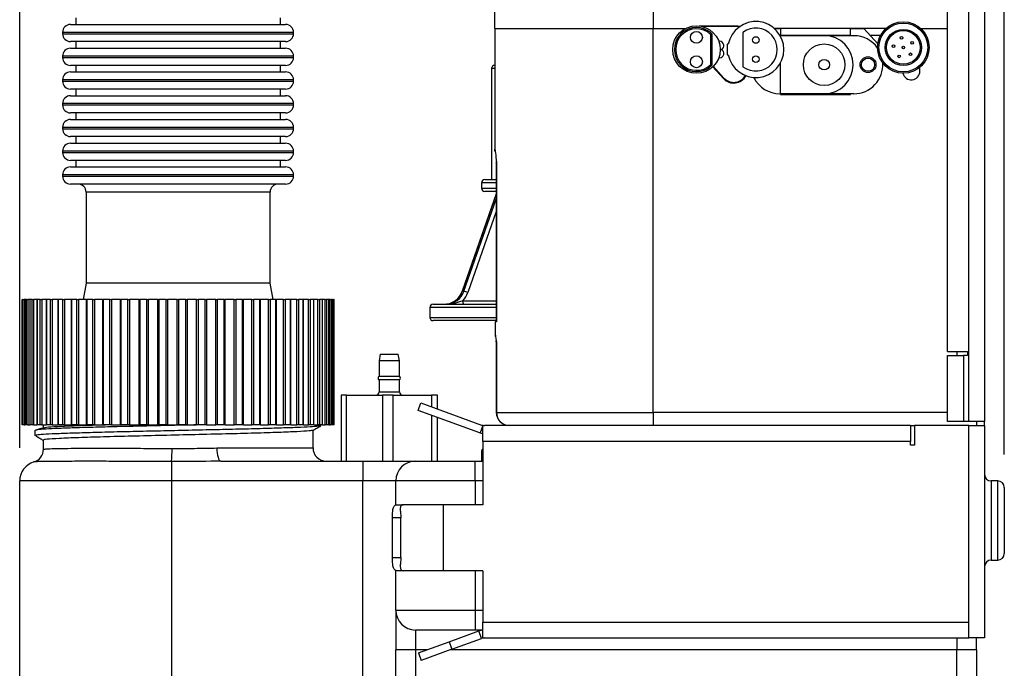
# Model space of a CAD drawing. Header units: millimetres. Extents: x 5 to 273, y 7 to 200.
# Tile 14 of 34: x 127 to 157, y 66 to 86. Entities that reach past the tile are written whole.
import ezdxf

# ---------------------------------------------------------------- set-up
doc = ezdxf.new("R2010")
doc.units = ezdxf.units.MM
doc.layers.add('FORMAT', color=7, linetype='Continuous')
doc.styles.add('SLDTEXTSTYLE0', font='TXT', dxfattribs={"width": 0.75})
doc.dimstyles.new('SLDDIMSTYLE0', dxfattribs={"dimtxt": 3.5, "dimasz": 3.302, "dimexe": 0, "dimexo": 0.0625, "dimgap": 0.875, "dimtad": 1, "dimdec": 1, "dimlfac": 5, "dimrnd": 1e-09, "dimzin": 12, "dimdsep": 46, "dimtxsty": 'SLDTEXTSTYLE0', "dimsah": 1, "dimcen": 0.09, "dimadec": 0, "dimazin": 3, "dimtfac": 1, "dimtdec": 1, "dimtofl": 0, "dimtmove": 0, "dimatfit": 3, "dimfxl": 0, "dimfrac": 2, "dimtolj": 1, "dimtzin": 12, "dimarcsym": 0})

# ---------------------------------------------------------------- blocks, each defined once
blk = doc.blocks.new('_D')
at = {"layer": 'FORMAT'}
for p, q in [((127.436, 72.559), (127.436, 105.327)), ((157.276, 72.359), (157.276, 105.327)), ((127.436, 104.327), (157.276, 104.327))]:
    blk.add_line(p, q, dxfattribs=at)
for points in [[(127.436, 104.327), (130.738, 103.819), (130.738, 104.835)], [(157.276, 104.327), (153.974, 104.835), (153.974, 103.819)]]:
    blk.add_solid(points, dxfattribs=at)
at = {"layer": 'FORMAT', "insert": (136.202, 108.839), "char_height": 3.5, "attachment_point": 1, "style": 'SLDTEXTSTYLE0'}
blk.add_mtext('149.2', dxfattribs=at)

msp = doc.modelspace()

# ---------------------------------------------------------------- linework, layer by layer
at = {"color": 7, "linetype": 'Continuous', "lineweight": 25}
for p, q in [((156.196, 73.359), (156.196, 90.459)), ((156.676, 90.459), (156.676, 73.359)), ((141.836, 85.279), (141.836, 89.839)), ((146.636, 89.839), (146.636, 85.279)), ((155.556, 75.479), (155.556, 88.939)), ((128.976, 85.399), (135.496, 85.399)), ((129.136, 85.599), (129.136, 85.399)), ((135.336, 85.399), (135.336, 85.599)), ((148.033, 85.353), (149.196, 85.353)), ((149.196, 85.353), (149.196, 85.333)), ((128.736, 85.159), (128.736, 85.119)), ((135.736, 85.119), (135.736, 85.159)), ((141.836, 85.279), (141.836, 81.619)), ((141.836, 85.279), (146.636, 85.279)), ((146.636, 73.639), (146.636, 85.279)), ((146.636, 85.279), (147.619, 85.279)), ((148.376, 85.098), (148.376, 84.177)), ((148.416, 85.115), (148.416, 84.16)), ((149.356, 85.158), (149.356, 84.118)), ((150.304, 85.279), (150.496, 85.279)), ((153.692, 85.279), (150.304, 85.279)), ((150.496, 85.059), (150.484, 85.059)), ((150.496, 85.279), (150.496, 85.059)), ((150.496, 85.079), (152.616, 85.079)), ((151.816, 85.059), (150.496, 85.059)), ((150.496, 85.038), (150.496, 85.059)), ((152.716, 85.059), (151.816, 85.059)), ((152.616, 85.059), (152.616, 85.279)), ((152.616, 85.279), (153.016, 85.279)), ((153.016, 85.279), (153.443, 84.809)), ((153.197, 85.079), (153.534, 85.079)), ((154.739, 85.279), (155.556, 85.279)), ((132.909, 84.879), (128.976, 84.879)), ((129.136, 84.879), (129.136, 84.679)), ((135.496, 84.879), (132.909, 84.879)), ((135.336, 84.679), (135.336, 84.879)), ((148.646, 84.888), (148.621, 84.888)), ((148.876, 84.798), (148.876, 84.478)), ((148.911, 84.798), (148.876, 84.798)), ((128.976, 84.679), (135.496, 84.679)), ((148.666, 84.638), (148.696, 84.638)), ((148.876, 84.478), (148.911, 84.478)), ((128.736, 84.439), (128.736, 84.399)), ((132.909, 84.159), (128.976, 84.159)), ((129.136, 84.159), (129.136, 83.959)), ((135.496, 84.159), (132.909, 84.159)), ((135.336, 83.959), (135.336, 84.159)), ((135.736, 84.399), (135.736, 84.439)), ((148.621, 84.388), (148.646, 84.388)), ((150.496, 83.299), (150.496, 84.238)), ((128.976, 83.959), (135.496, 83.959)), ((141.736, 84.059), (141.736, 80.699)), ((148.765, 83.76), (148.442, 84.116)), ((154.716, 83.979), (154.716, 84.103)), ((128.736, 83.719), (128.736, 83.679)), ((135.736, 83.679), (135.736, 83.719)), ((148.78, 83.773), (148.765, 83.76)), ((132.909, 83.439), (128.976, 83.439)), ((129.136, 83.439), (129.136, 83.239)), ((135.496, 83.439), (132.909, 83.439)), ((135.336, 83.239), (135.336, 83.439)), ((150.496, 83.299), (150.476, 83.299)), ((150.496, 83.299), (150.496, 83.279)), ((151.816, 83.299), (150.496, 83.299)), ((150.496, 83.279), (152.616, 83.279)), ((152.716, 83.299), (151.816, 83.299)), ((152.616, 83.279), (152.616, 83.299)), ((128.736, 82.999), (128.736, 82.959)), ((128.976, 83.239), (135.496, 83.239)), ((135.736, 82.959), (135.736, 82.999)), ((132.909, 82.719), (128.976, 82.719)), ((129.136, 82.719), (129.136, 82.519)), ((135.496, 82.719), (132.909, 82.719)), ((135.336, 82.519), (135.336, 82.719)), ((128.976, 82.519), (135.496, 82.519)), ((128.736, 82.279), (128.736, 82.239)), ((135.736, 82.239), (135.736, 82.279)), ((132.909, 81.999), (128.976, 81.999)), ((128.976, 81.799), (135.496, 81.799)), ((129.136, 81.999), (129.136, 81.799)), ((135.496, 81.999), (132.909, 81.999)), ((135.336, 81.799), (135.336, 81.999)), ((128.736, 81.559), (128.736, 81.519)), ((135.736, 81.519), (135.736, 81.559)), ((141.836, 81.619), (141.836, 81.619)), ((132.909, 81.279), (128.976, 81.279)), ((129.136, 81.279), (129.136, 81.079)), ((135.496, 81.279), (132.909, 81.279)), ((135.336, 81.079), (135.336, 81.279)), ((141.879, 81.239), (141.884, 81.219)), ((141.88, 81.219), (141.88, 76.379)), ((141.884, 81.219), (141.884, 76.379)), ((128.976, 81.079), (135.496, 81.079)), ((128.736, 80.839), (128.736, 80.799)), ((135.736, 80.799), (135.736, 80.839)), ((141.436, 80.599), (141.436, 80.439)), ((141.536, 80.699), (141.88, 80.699)), ((132.909, 80.559), (128.976, 80.559)), ((129.446, 80.319), (129.446, 77.559)), ((135.496, 80.559), (132.909, 80.559)), ((135.026, 77.559), (135.026, 80.319)), ((141.88, 80.339), (141.536, 80.339)), ((141.88, 80.267), (140.841, 77.309)), ((129.446, 77.559), (129.358, 77.059)), ((132.812, 77.559), (129.446, 77.559)), ((135.026, 77.559), (132.812, 77.559)), ((135.114, 77.059), (135.026, 77.559)), ((140.847, 77.311), (140.899, 77.311)), ((127.506, 73.259), (127.506, 77.059)), ((127.506, 77.059), (127.516, 77.059)), ((127.516, 77.059), (127.516, 73.259)), ((127.516, 77.059), (127.516, 73.259)), ((127.536, 77.059), (127.516, 77.059)), ((127.516, 77.059), (127.516, 77.059)), ((127.536, 73.259), (127.536, 77.059)), ((127.536, 77.059), (127.572, 77.059)), ((127.572, 77.059), (127.572, 73.259)), ((127.591, 77.059), (127.572, 77.059)), ((127.591, 77.059), (127.591, 73.259)), ((127.591, 77.059), (127.592, 77.059)), ((127.592, 77.059), (127.592, 73.259)), ((127.639, 77.059), (127.592, 77.059)), ((127.639, 73.259), (127.639, 77.059)), ((127.639, 77.059), (127.68, 77.059)), ((127.68, 77.059), (127.68, 73.259)), ((127.739, 77.059), (127.68, 77.059)), ((127.739, 77.059), (127.739, 73.259)), ((127.739, 77.059), (127.741, 77.059)), ((127.741, 77.059), (127.741, 73.259)), ((127.815, 77.059), (127.741, 77.059)), ((127.815, 73.259), (127.815, 77.059)), ((127.815, 77.059), (127.859, 77.059)), ((127.859, 77.059), (127.859, 73.259)), ((127.958, 77.059), (127.859, 77.059)), ((127.958, 77.059), (127.958, 73.259)), ((127.958, 77.059), (127.961, 77.059)), ((127.961, 77.059), (127.961, 73.259)), ((128.061, 77.059), (127.961, 77.059)), ((128.061, 73.259), (128.061, 77.059)), ((128.061, 77.059), (128.108, 77.059)), ((128.108, 77.059), (128.108, 73.259)), ((128.243, 77.059), (128.108, 77.059)), ((128.243, 77.059), (128.243, 73.259)), ((128.243, 77.059), (128.249, 77.059)), ((128.249, 77.059), (128.249, 73.259)), ((128.372, 77.059), (128.249, 77.059)), ((128.372, 73.259), (128.372, 77.059)), ((128.372, 77.059), (128.421, 77.059)), ((128.421, 77.059), (128.421, 73.259)), ((128.59, 77.059), (128.421, 77.059)), ((128.59, 77.059), (128.59, 73.259)), ((128.59, 77.059), (128.599, 77.059)), ((128.599, 77.059), (128.599, 73.259)), ((128.745, 77.059), (128.599, 77.059)), ((128.745, 73.259), (128.745, 77.059)), ((128.745, 77.059), (128.795, 77.059)), ((128.795, 77.059), (128.795, 73.259)), ((128.994, 77.059), (128.795, 77.059)), ((128.994, 77.059), (128.994, 73.259)), ((128.994, 77.059), (129.007, 77.059)), ((129.007, 77.059), (129.007, 73.259)), ((129.172, 77.059), (129.007, 77.059)), ((129.172, 73.259), (129.172, 77.059)), ((129.172, 77.059), (129.223, 77.059)), ((129.223, 77.059), (129.223, 73.259)), ((129.449, 77.059), (129.223, 77.059)), ((129.449, 77.059), (129.449, 73.259)), ((129.449, 77.059), (129.466, 77.059)), ((129.466, 77.059), (129.466, 73.259)), ((129.648, 77.059), (129.466, 77.059)), ((129.648, 73.259), (129.648, 77.059)), ((129.648, 77.059), (129.699, 77.059)), ((129.699, 77.059), (129.699, 73.259)), ((129.947, 77.059), (129.699, 77.059)), ((129.947, 77.059), (129.947, 73.259)), ((129.947, 77.059), (129.968, 77.059)), ((129.968, 77.059), (129.968, 73.259)), ((130.165, 77.059), (129.968, 77.059)), ((130.165, 73.259), (130.165, 77.059)), ((130.165, 77.059), (130.214, 77.059)), ((130.214, 77.059), (130.214, 73.259)), ((130.481, 77.059), (130.214, 77.059)), ((130.481, 77.059), (130.481, 73.259)), ((130.481, 77.059), (130.506, 77.059)), ((130.506, 77.059), (130.506, 73.259)), ((130.714, 77.059), (130.506, 77.059)), ((130.714, 73.259), (130.714, 77.059)), ((130.714, 77.059), (130.762, 77.059)), ((130.762, 77.059), (130.762, 73.259)), ((131.042, 77.059), (130.762, 77.059)), ((131.042, 77.059), (131.042, 73.259)), ((131.042, 77.059), (131.072, 77.059)), ((131.072, 77.059), (131.072, 73.259)), ((131.287, 77.059), (131.072, 77.059)), ((131.287, 73.259), (131.287, 77.059)), ((131.287, 77.059), (131.332, 77.059)), ((131.332, 77.059), (131.332, 73.259)), ((131.62, 77.059), (131.332, 77.059)), ((131.62, 73.259), (131.62, 77.059)), ((131.62, 77.059), (131.655, 77.059)), ((131.655, 77.059), (131.655, 73.259)), ((131.876, 77.059), (131.655, 77.059)), ((131.876, 73.259), (131.876, 77.059)), ((131.876, 77.059), (131.917, 77.059)), ((131.917, 77.059), (131.917, 73.259)), ((132.209, 77.059), (131.917, 77.059)), ((132.209, 73.259), (132.209, 77.059)), ((132.209, 77.059), (132.248, 77.059)), ((132.248, 77.059), (132.248, 73.259)), ((132.47, 77.059), (132.248, 77.059)), ((132.47, 73.259), (132.47, 77.059)), ((132.47, 77.059), (132.507, 77.059)), ((132.507, 77.059), (132.507, 73.259)), ((132.798, 77.059), (132.507, 77.059)), ((132.798, 73.259), (132.798, 77.059)), ((132.798, 77.059), (132.841, 77.059)), ((132.841, 77.059), (132.841, 73.259)), ((133.06, 77.059), (132.841, 77.059)), ((133.06, 73.259), (133.06, 77.059)), ((133.06, 77.059), (133.093, 77.059)), ((133.093, 77.059), (133.093, 73.259)), ((133.378, 77.059), (133.093, 77.059)), ((133.378, 73.259), (133.378, 77.059)), ((133.378, 77.059), (133.424, 77.059)), ((133.424, 77.059), (133.424, 73.259)), ((133.637, 77.059), (133.424, 77.059)), ((133.637, 73.259), (133.637, 77.059)), ((133.637, 77.059), (133.665, 77.059)), ((133.665, 73.259), (133.665, 77.059)), ((133.94, 77.059), (133.665, 77.059)), ((133.94, 73.259), (133.94, 77.059)), ((133.94, 77.059), (133.989, 77.059)), ((133.989, 77.059), (133.989, 73.259)), ((134.192, 77.059), (133.989, 77.059)), ((134.192, 73.259), (134.192, 77.059)), ((134.192, 77.059), (134.216, 77.059)), ((134.216, 73.259), (134.216, 77.059)), ((134.476, 77.059), (134.216, 77.059)), ((134.476, 73.259), (134.476, 77.059)), ((134.476, 77.059), (134.526, 77.059)), ((134.526, 77.059), (134.526, 73.259)), ((134.717, 77.059), (134.526, 77.059)), ((134.717, 73.259), (134.717, 77.059)), ((134.717, 77.059), (134.736, 77.059)), ((134.736, 73.259), (134.736, 77.059)), ((134.975, 77.059), (134.736, 77.059)), ((134.975, 73.259), (134.975, 77.059)), ((134.975, 77.059), (135.026, 77.059)), ((135.026, 77.059), (135.026, 73.259)), ((135.202, 77.059), (135.026, 77.059)), ((135.202, 73.259), (135.202, 77.059)), ((135.202, 77.059), (135.217, 77.059)), ((135.217, 73.259), (135.217, 77.059)), ((135.432, 77.059), (135.217, 77.059)), ((135.432, 73.259), (135.432, 77.059)), ((135.432, 77.059), (135.483, 77.059)), ((135.483, 77.059), (135.483, 73.259)), ((135.64, 77.059), (135.483, 77.059)), ((135.64, 73.259), (135.64, 77.059)), ((135.64, 77.059), (135.651, 77.059)), ((135.651, 73.259), (135.651, 77.059)), ((135.838, 77.059), (135.651, 77.059)), ((135.838, 73.259), (135.838, 77.059)), ((135.838, 77.059), (135.888, 77.059)), ((135.888, 77.059), (135.888, 73.259)), ((136.025, 77.059), (135.888, 77.059)), ((136.025, 73.259), (136.025, 77.059)), ((136.025, 77.059), (136.033, 77.059)), ((136.033, 73.259), (136.033, 77.059)), ((136.188, 77.059), (136.033, 77.059)), ((136.188, 73.259), (136.188, 77.059)), ((136.188, 77.059), (136.236, 77.059)), ((136.236, 77.059), (136.236, 73.259)), ((136.35, 77.059), (136.236, 77.059)), ((136.35, 73.259), (136.35, 77.059)), ((136.35, 77.059), (136.355, 77.059)), ((136.355, 73.259), (136.355, 77.059)), ((136.475, 77.059), (136.355, 77.059)), ((136.475, 73.259), (136.475, 77.059)), ((136.475, 77.059), (136.521, 77.059)), ((136.521, 77.059), (136.521, 73.259)), ((136.61, 77.059), (136.521, 77.059)), ((136.61, 73.259), (136.61, 77.059)), ((136.61, 77.059), (136.613, 77.059)), ((136.613, 73.259), (136.613, 77.059)), ((136.695, 77.059), (136.613, 77.059)), ((136.695, 73.259), (136.695, 77.059)), ((136.695, 77.059), (136.738, 77.059)), ((136.738, 77.059), (136.738, 73.259)), ((136.801, 77.059), (136.738, 77.059)), ((136.801, 73.259), (136.801, 77.059)), ((136.801, 77.059), (136.802, 77.059)), ((136.802, 73.259), (136.802, 77.059)), ((136.845, 77.059), (136.802, 77.059)), ((136.845, 73.259), (136.845, 77.059)), ((136.845, 77.059), (136.884, 77.059)), ((136.884, 77.059), (136.884, 73.259)), ((136.92, 77.059), (136.884, 77.059)), ((136.92, 73.259), (136.92, 77.059)), ((136.92, 77.059), (136.921, 77.059)), ((136.921, 73.259), (136.921, 77.059)), ((136.923, 73.259), (136.923, 77.059)), ((136.923, 77.059), (136.957, 77.059)), ((136.957, 77.059), (136.957, 73.259)), ((136.965, 77.059), (136.957, 77.059)), ((136.965, 73.259), (136.965, 77.059)), ((139.866, 76.819), (139.866, 76.519)), ((139.966, 76.919), (141.88, 76.919)), ((140.206, 76.419), (139.966, 76.419)), ((141.88, 76.419), (140.206, 76.419)), ((141.844, 76.379), (141.844, 75.979)), ((141.845, 76.379), (141.844, 76.379)), ((141.845, 76.379), (141.845, 75.979)), ((141.884, 76.379), (141.845, 76.379)), ((141.844, 75.979), (141.845, 75.979)), ((141.854, 75.979), (141.845, 75.979)), ((141.852, 75.979), (141.852, 75.947)), ((141.854, 75.934), (141.854, 75.979)), ((141.855, 75.947), (141.854, 75.934)), ((141.854, 75.934), (141.876, 75.818)), ((141.876, 75.818), (141.884, 75.779)), ((141.88, 75.779), (141.88, 73.639)), ((141.884, 75.779), (141.884, 73.639)), ((138.361, 75.399), (138.326, 75.199)), ((138.326, 75.199), (138.326, 74.731)), ((138.946, 75.199), (138.326, 75.199)), ((138.361, 75.399), (138.911, 75.399)), ((138.946, 75.199), (138.911, 75.399)), ((138.946, 74.731), (138.946, 75.199)), ((155.556, 75.479), (156.156, 75.479)), ((155.556, 73.359), (155.556, 75.359)), ((155.556, 75.359), (156.036, 75.359)), ((155.836, 75.479), (155.836, 75.359)), ((156.036, 75.359), (156.036, 73.359)), ((156.156, 75.359), (156.036, 75.359)), ((156.156, 75.479), (156.156, 75.359)), ((138.326, 74.731), (138.946, 74.731)), ((138.326, 74.627), (138.326, 74.259)), ((138.946, 74.627), (138.326, 74.627)), ((138.946, 74.731), (138.946, 74.731)), ((138.946, 74.259), (138.946, 74.627)), ((137.176, 74.159), (137.176, 72.159)), ((137.341, 74.159), (137.176, 74.159)), ((137.341, 72.159), (137.341, 74.159)), ((137.341, 74.159), (138.436, 74.159)), ((138.436, 74.159), (138.436, 72.159)), ((138.756, 74.159), (138.436, 74.159)), ((138.756, 72.159), (138.756, 74.159)), ((138.756, 74.159), (139.92, 74.159)), ((139.92, 74.159), (139.92, 73.806)), ((140.095, 74.159), (139.92, 74.159)), ((140.095, 73.742), (140.095, 74.159)), ((139.514, 73.698), (139.596, 73.923)), ((139.596, 73.923), (141.436, 73.254)), ((141.354, 73.028), (139.514, 73.698)), ((139.92, 73.55), (139.92, 72.159)), ((140.095, 72.159), (140.095, 73.486)), ((141.884, 73.639), (146.636, 73.639)), ((146.636, 73.639), (146.636, 73.239)), ((127.516, 73.259), (127.506, 73.259)), ((127.536, 73.259), (127.516, 73.259)), ((127.516, 73.259), (127.516, 73.259)), ((127.572, 73.259), (127.536, 73.259)), ((127.572, 73.259), (127.591, 73.259)), ((127.592, 73.259), (127.591, 73.259)), ((127.639, 73.259), (127.592, 73.259)), ((127.68, 73.259), (127.639, 73.259)), ((127.68, 73.259), (127.739, 73.259)), ((127.741, 73.259), (127.739, 73.259)), ((127.815, 73.259), (127.741, 73.259)), ((127.859, 73.259), (127.815, 73.259)), ((127.859, 73.259), (127.958, 73.259)), ((127.961, 73.259), (127.958, 73.259)), ((128.061, 73.259), (127.961, 73.259)), ((128.108, 73.259), (128.061, 73.259)), ((128.108, 73.259), (128.243, 73.259)), ((128.146, 73.259), (128.146, 73.163)), ((128.249, 73.259), (128.243, 73.259)), ((128.372, 73.259), (128.249, 73.259)), ((128.421, 73.259), (128.372, 73.259)), ((128.421, 73.259), (128.59, 73.259)), ((128.599, 73.259), (128.59, 73.259)), ((128.745, 73.259), (128.599, 73.259)), ((128.795, 73.259), (128.745, 73.259)), ((128.795, 73.259), (128.994, 73.259)), ((129.007, 73.259), (128.994, 73.259)), ((129.172, 73.259), (129.007, 73.259)), ((129.223, 73.259), (129.172, 73.259)), ((129.223, 73.259), (129.449, 73.259)), ((129.466, 73.259), (129.449, 73.259)), ((129.648, 73.259), (129.466, 73.259)), ((129.699, 73.259), (129.648, 73.259)), ((129.699, 73.259), (129.947, 73.259)), ((129.968, 73.259), (129.947, 73.259)), ((130.165, 73.259), (129.968, 73.259)), ((130.214, 73.259), (130.165, 73.259)), ((130.214, 73.259), (130.481, 73.259)), ((130.506, 73.259), (130.481, 73.259)), ((130.714, 73.259), (130.506, 73.259)), ((130.762, 73.259), (130.714, 73.259)), ((130.762, 73.259), (131.042, 73.259)), ((131.072, 73.259), (131.042, 73.259)), ((131.287, 73.259), (131.072, 73.259)), ((131.332, 73.259), (131.287, 73.259)), ((131.332, 73.259), (131.62, 73.259)), ((131.655, 73.259), (131.62, 73.259)), ((131.876, 73.259), (131.655, 73.259)), ((131.917, 73.259), (131.876, 73.259)), ((131.917, 73.259), (132.209, 73.259)), ((132.248, 73.259), (132.209, 73.259)), ((132.47, 73.259), (132.248, 73.259)), ((132.507, 73.259), (132.47, 73.259)), ((132.507, 73.259), (132.798, 73.259)), ((132.841, 73.259), (132.798, 73.259)), ((133.06, 73.259), (132.841, 73.259)), ((133.093, 73.259), (133.06, 73.259)), ((133.093, 73.259), (133.378, 73.259)), ((133.424, 73.259), (133.378, 73.259)), ((133.637, 73.259), (133.424, 73.259)), ((133.665, 73.259), (133.637, 73.259)), ((133.665, 73.259), (133.94, 73.259)), ((133.989, 73.259), (133.94, 73.259)), ((134.192, 73.259), (133.989, 73.259)), ((134.216, 73.259), (134.192, 73.259)), ((134.216, 73.259), (134.476, 73.259)), ((134.526, 73.259), (134.476, 73.259)), ((134.717, 73.259), (134.526, 73.259)), ((134.736, 73.259), (134.717, 73.259)), ((134.736, 73.259), (134.975, 73.259)), ((135.026, 73.259), (134.975, 73.259)), ((135.202, 73.259), (135.026, 73.259)), ((135.217, 73.259), (135.202, 73.259)), ((135.217, 73.259), (135.432, 73.259)), ((135.483, 73.259), (135.432, 73.259)), ((135.64, 73.259), (135.483, 73.259)), ((135.651, 73.259), (135.64, 73.259)), ((135.651, 73.259), (135.838, 73.259)), ((135.888, 73.259), (135.838, 73.259)), ((136.025, 73.259), (135.888, 73.259)), ((136.033, 73.259), (136.025, 73.259)), ((136.033, 73.259), (136.188, 73.259)), ((136.236, 73.259), (136.188, 73.259)), ((136.35, 73.259), (136.236, 73.259)), ((136.355, 73.259), (136.35, 73.259)), ((136.355, 73.259), (136.475, 73.259)), ((136.521, 73.259), (136.475, 73.259)), ((136.61, 73.259), (136.521, 73.259)), ((136.566, 73.235), (136.566, 73.259)), ((136.613, 73.259), (136.61, 73.259)), ((136.613, 73.259), (136.695, 73.259)), ((136.738, 73.259), (136.695, 73.259)), ((136.801, 73.259), (136.738, 73.259)), ((136.802, 73.259), (136.801, 73.259)), ((136.802, 73.259), (136.845, 73.259)), ((136.884, 73.259), (136.845, 73.259)), ((136.92, 73.259), (136.884, 73.259)), ((136.921, 73.259), (136.92, 73.259)), ((136.957, 73.259), (136.923, 73.259)), ((136.965, 73.259), (136.957, 73.259)), ((141.476, 73.239), (141.394, 73.016)), ((141.477, 73.243), (141.476, 73.239)), ((141.476, 73.239), (141.518, 73.239)), ((141.476, 72.759), (141.476, 73.239)), ((154.436, 73.239), (141.518, 73.239)), ((142.076, 73.295), (142.076, 73.239)), ((154.436, 73.239), (154.556, 73.239)), ((154.436, 73.239), (154.436, 72.759)), ((154.556, 73.239), (154.556, 72.639)), ((156.196, 73.239), (154.556, 73.239)), ((156.036, 73.359), (155.556, 73.359)), ((156.196, 73.359), (156.036, 73.359)), ((156.676, 73.359), (156.196, 73.359)), ((156.196, 67.279), (156.196, 73.239)), ((156.196, 73.239), (156.676, 73.239)), ((156.436, 73.359), (156.436, 73.239)), ((156.676, 73.239), (156.676, 73.359)), ((156.676, 73.239), (156.676, 66.799)), ((127.906, 73.095), (127.946, 73.106)), ((127.906, 72.935), (127.906, 73.095)), ((127.946, 72.912), (127.906, 72.935)), ((136.326, 72.559), (136.326, 73.098)), ((128.146, 72.799), (128.146, 72.519)), ((154.436, 72.759), (141.476, 72.759)), ((141.476, 72.759), (141.476, 70.839)), ((154.436, 72.639), (154.436, 72.759)), ((154.556, 72.639), (154.436, 72.639)), ((141.436, 72.459), (141.436, 72.159)), ((132.036, 72.149), (132.036, 71.559)), ((133.528, 72.159), (137.836, 72.159)), ((137.836, 72.159), (137.836, 71.559)), ((137.836, 72.159), (139.436, 72.159)), ((139.436, 72.159), (141.236, 72.159)), ((141.236, 71.559), (141.236, 72.159)), ((141.236, 72.159), (141.476, 72.159)), ((127.436, 35.639), (127.436, 71.559)), ((132.036, 71.559), (127.436, 71.559)), ((132.036, 71.559), (132.036, 35.639)), ((137.836, 71.559), (132.036, 71.559)), ((138.836, 71.559), (137.836, 71.559)), ((137.836, 35.639), (137.836, 71.559)), ((138.836, 70.828), (138.836, 71.559)), ((141.236, 71.559), (138.836, 71.559)), ((157.076, 71.559), (156.876, 71.559)), ((157.276, 71.359), (157.276, 70.359)), ((138.871, 70.839), (139.053, 70.839)), ((140.276, 70.839), (139.053, 70.839)), ((140.276, 68.839), (140.276, 70.839)), ((141.476, 70.839), (140.276, 70.839)), ((138.988, 70.439), (138.733, 70.439)), ((138.733, 69.239), (138.733, 70.439)), ((138.988, 69.239), (138.988, 70.439)), ((157.276, 70.359), (157.276, 69.359)), ((138.733, 69.239), (138.988, 69.239)), ((156.876, 69.159), (157.076, 69.159)), ((138.836, 67.639), (138.836, 68.852)), ((139.053, 68.839), (138.871, 68.839)), ((140.276, 68.839), (139.053, 68.839)), ((141.476, 68.839), (140.276, 68.839)), ((141.476, 68.839), (141.476, 67.279)), ((138.836, 67.639), (141.236, 67.639)), ((138.836, 67.639), (138.836, 66.439)), ((141.236, 67.639), (141.236, 67.039)), ((141.476, 67.279), (156.196, 67.279)), ((141.476, 66.799), (141.476, 67.279)), ((156.196, 66.799), (156.196, 67.279)), ((141.236, 67.039), (139.436, 67.039)), ((139.436, 67.039), (139.436, 66.439)), ((140.454, 66.683), (141.354, 67.01)), ((141.476, 67.039), (141.236, 67.039)), ((141.436, 66.785), (141.354, 67.01)), ((139.521, 66.343), (140.454, 66.683)), ((140.454, 66.683), (140.536, 66.457)), ((140.536, 66.457), (141.436, 66.785)), ((141.476, 66.799), (141.518, 66.799)), ((141.518, 66.799), (156.196, 66.799)), ((156.676, 66.799), (156.196, 66.799)), ((156.436, 66.439), (156.436, 66.799)), ((139.436, 66.439), (138.836, 66.439)), ((138.836, 65.639), (138.836, 66.439)), ((139.436, 66.439), (139.436, 65.639)), ((139.521, 66.343), (139.603, 66.118)), ((140.536, 66.457), (139.603, 66.118)), ((156.436, 66.439), (155.836, 66.439)), ((155.836, 65.639), (155.836, 66.439)), ((156.436, 66.439), (156.436, 65.639))]:
    msp.add_line(p, q, dxfattribs=at)
at = {"color": 8, "linetype": 'Continuous', "lineweight": 25}
for p, q in [((135.736, 85.159), (128.736, 85.159)), ((128.736, 85.119), (132.959, 85.119)), ((132.959, 85.119), (135.736, 85.119)), ((149.196, 85.333), (148.135, 85.333)), ((149.249, 85.328), (149.196, 85.333)), ((135.736, 84.439), (128.736, 84.439)), ((128.736, 84.399), (132.959, 84.399)), ((132.959, 84.399), (135.736, 84.399)), ((141.836, 84.059), (141.736, 84.059)), ((148.456, 84.13), (148.78, 83.773)), ((135.736, 83.719), (128.736, 83.719)), ((128.736, 83.679), (132.959, 83.679)), ((132.959, 83.679), (135.736, 83.679)), ((135.736, 82.999), (128.736, 82.999)), ((128.736, 82.959), (132.959, 82.959)), ((132.959, 82.959), (135.736, 82.959)), ((135.736, 82.279), (128.736, 82.279)), ((128.736, 82.239), (132.959, 82.239)), ((132.959, 82.239), (135.736, 82.239)), ((135.736, 81.559), (128.736, 81.559)), ((128.736, 81.519), (132.959, 81.519)), ((132.959, 81.519), (135.736, 81.519)), ((141.884, 81.219), (141.88, 81.219)), ((135.736, 80.839), (128.736, 80.839)), ((128.736, 80.799), (132.959, 80.799)), ((132.959, 80.799), (135.736, 80.799)), ((141.88, 80.599), (141.436, 80.599)), ((132.812, 80.319), (129.446, 80.319)), ((135.026, 80.319), (132.812, 80.319)), ((141.436, 80.439), (141.88, 80.439)), ((141.88, 80.253), (140.847, 77.311)), ((140.899, 77.311), (141.88, 80.106)), ((141.88, 79.726), (141.02, 77.276)), ((140.862, 77.019), (141.88, 77.019)), ((141.88, 76.819), (139.866, 76.819)), ((139.866, 76.519), (140.111, 76.519)), ((140.111, 76.519), (141.88, 76.519)), ((141.884, 75.779), (141.88, 75.779)), ((138.326, 74.259), (138.946, 74.259)), ((141.88, 73.639), (141.884, 73.639)), ((155.556, 73.639), (146.636, 73.639)), ((133.413, 72.559), (136.326, 72.559)), ((141.476, 72.459), (141.436, 72.459)), ((141.236, 71.559), (141.236, 70.839)), ((141.476, 71.559), (141.236, 71.559)), ((156.876, 71.559), (156.876, 70.359)), ((157.076, 70.359), (157.076, 71.559)), ((156.876, 70.359), (156.876, 69.159)), ((157.076, 69.159), (157.076, 70.359)), ((141.236, 68.839), (141.236, 67.639)), ((141.236, 67.639), (141.476, 67.639)), ((155.836, 66.799), (155.836, 66.439)), ((139.785, 66.439), (139.436, 66.439)), ((155.836, 66.439), (140.487, 66.439))]:
    msp.add_line(p, q, dxfattribs=at)
at = {"color": 7, "linetype": 'Continuous', "lineweight": 25, "flags": 128}
for points in [[(149.196, 85.353), (149.254, 85.347), (149.271, 85.343)], [(141.851, 81.544), (141.84, 81.58), (141.836, 81.619)], [(140.847, 77.311), (140.842, 77.31), (140.841, 77.309)], [(140.862, 77.019), (140.863, 77), (140.865, 76.981), (140.868, 76.964), (140.872, 76.949), (140.877, 76.936), (140.882, 76.927), (140.888, 76.921), (140.895, 76.919)], [(133.413, 72.559), (133.415, 72.481), (133.422, 72.406), (133.432, 72.337), (133.447, 72.277), (133.464, 72.227), (133.484, 72.19), (133.506, 72.167), (133.528, 72.159)]]:
    msp.add_lwpolyline(points, dxfattribs=at)
at = {"color": 7, "linetype": 'Continuous', "lineweight": 25}
for centre, radius in [((147.946, 84.638), 0.72), ((154.216, 84.701), 0.78), ((154.216, 84.701), 0.74), ((147.946, 85.008), 0.18), ((154.216, 84.701), 0.55), ((154.216, 84.701), 0.51), ((149.746, 84.928), 0.1), ((151.816, 84.179), 0.63), ((153.918, 84.741), 0.04), ((154.162, 84.996), 0.04), ((154.48, 84.844), 0.04), ((147.946, 84.268), 0.18), ((149.746, 84.348), 0.1), ((154.086, 84.431), 0.04), ((154.216, 84.701), 0.04), ((154.433, 84.494), 0.04), ((151.816, 84.179), 0.16), ((153.146, 84.179), 0.24), ((153.146, 84.179), 0.2)]:
    msp.add_circle(centre, radius, dxfattribs=at)
for centre, radius, start, end in [((128.976, 85.159), 0.24, 90, 180), ((135.496, 85.159), 0.24, 0, 90), ((149.746, 84.638), 0.85, 190.8498, 169.1502), ((128.976, 85.119), 0.24, 180, 270), ((135.496, 85.119), 0.24, 270, 0), ((147.946, 84.638), 0.67, 45.4531, 314.5469), ((147.946, 84.638), 0.63, 46.9576, 313.0424), ((149.746, 84.638), 0.65, 233.1301, 126.8699), ((151.816, 84.179), 0.88, 270, 90), ((152.716, 84.179), 0.88, 35.0778, 90), ((148.646, 84.758), 0.13, 292.6199, 90.0536), ((128.976, 84.439), 0.24, 90, 180), ((135.496, 84.439), 0.24, 0, 90), ((148.646, 84.518), 0.13, 270.0536, 67.3801), ((128.976, 84.399), 0.24, 180, 270), ((135.496, 84.399), 0.24, 270, 0), ((141.836, 84.059), 0.1, 90, 180), ((152.716, 84.179), 0.88, 270, 3.291), ((128.976, 83.719), 0.24, 90, 180), ((135.496, 83.719), 0.24, 0, 90), ((154.456, 83.979), 0.26, 192.8869, 0), ((128.976, 83.679), 0.24, 180, 270), ((135.496, 83.679), 0.24, 270, 0), ((149.076, 84.042), 0.42, 222.23, 331.6341), ((150.476, 84.179), 0.88, 206.2643, 270), ((128.976, 82.999), 0.24, 90, 180), ((128.976, 82.959), 0.24, 180, 270), ((135.496, 82.999), 0.24, 0, 90), ((135.496, 82.959), 0.24, 270, 0), ((128.976, 82.279), 0.24, 90, 180), ((135.496, 82.279), 0.24, 0, 90), ((128.976, 82.239), 0.24, 180, 270), ((135.496, 82.239), 0.24, 270, 0), ((128.976, 81.559), 0.24, 90, 180), ((135.496, 81.559), 0.24, 0, 90), ((128.976, 81.519), 0.24, 180, 270), ((135.496, 81.519), 0.24, 270, 0), ((141.68, 81.219), 0.2, 0, 5.4155), ((128.976, 80.839), 0.24, 90, 180), ((135.496, 80.839), 0.24, 0, 90), ((128.976, 80.799), 0.24, 180, 270), ((135.496, 80.799), 0.24, 270, 0), ((141.536, 80.599), 0.1, 90, 180), ((129.206, 80.319), 0.24, 0, 90), ((135.266, 80.319), 0.24, 90, 180), ((141.536, 80.439), 0.1, 180, 270), ((140.306, 77.49), 0.57, 270.9187, 341.7215), ((140.357, 77.49), 0.57, 270.9187, 341.7215), ((140.821, 76.813), 0.503, 66.7857, 81.1572), ((140.354, 77.508), 0.705, 316.1329, 340.7845), ((139.966, 76.819), 0.1, 90, 180), ((139.966, 76.519), 0.1, 180, 270), ((141.68, 75.779), 0.2, 0, 11.0412), ((138.356, 74.679), 0.06, 120, 240), ((138.916, 74.679), 0.06, 300, 60), ((138.226, 74.259), 0.1, 270, 0), ((139.046, 74.259), 0.1, 180, 270), ((142.28, 73.639), 0.4, 180, 270), ((142.282, 73.637), 0.398, 179.7142, 269.7113), ((141.518, 73.479), 0.24, 260.1559, 270), ((141.518, 73.479), 0.48, 255.058, 264.942), ((127.756, 72.519), 0.399, 286.3025, 0.1266), ((128.762, 72.494), 3.292, 353.9788, 0.8303), ((136.726, 72.559), 0.4, 180, 270), ((141.536, 72.459), 0.1, 126.8699, 180), ((128.036, 71.559), 0.6, 106.2582, 180), ((139.436, 71.559), 0.6, 90, 180), ((156.876, 71.759), 0.2, 180, 270), ((157.076, 71.359), 0.2, 0, 90), ((157.076, 69.359), 0.2, 270, 0), ((156.876, 68.959), 0.2, 90, 180), ((139.436, 67.639), 0.6, 180, 270), ((141.518, 66.559), 0.48, 95.058, 110), ((141.518, 66.559), 0.24, 90, 110)]:
    msp.add_arc(centre, radius, start, end, dxfattribs=at)
at = {"color": 8, "linetype": 'Continuous', "lineweight": 25}
msp.add_arc((149.076, 84.042), 0.4, 222.23, 331.2828, dxfattribs=at)
at = {"color": 7, "linetype": 'Continuous', "lineweight": 25}
for points, knots in [([(148.376, 85.098), (148.376, 85.098), (148.38, 85.1), (148.388, 85.104), (148.399, 85.109), (148.409, 85.112), (148.415, 85.115), (148.415, 85.115), (148.416, 85.115)], [0, 0, 0, 0, 0.010126, 0.198853, 0.413243, 0.612855, 0.806315, 1, 1, 1, 1]), ([(148.416, 84.16), (148.415, 84.161), (148.415, 84.161), (148.409, 84.163), (148.399, 84.167), (148.388, 84.172), (148.38, 84.176), (148.376, 84.177), (148.376, 84.177)], [0, 0, 0, 0, 0.193685, 0.387145, 0.586757, 0.801147, 0.989874, 1, 1, 1, 1]), ([(141.836, 81.619), (141.838, 81.613), (141.842, 81.599), (141.859, 81.469), (141.874, 81.319), (141.884, 81.219)], [0, 0, 0, 0, 0.250311, 0.500691, 1, 1, 1, 1]), ([(141.884, 81.219), (141.883, 81.223), (141.88, 81.231), (141.879, 81.236), (141.879, 81.238)], [0, 0, 0, 0, 0.480202, 1, 1, 1, 1]), ([(140.862, 77.019), (140.82, 77.005), (140.664, 76.952), (140.492, 76.919), (140.367, 76.919), (140.366, 76.919)], [0, 0, 0, 0, 0.267917, 0.995684, 1, 1, 1, 1]), ([(136.566, 73.235), (136.55, 73.229), (136.518, 73.217), (136.26, 73.197), (135.86, 73.179), (135.317, 73.16), (134.657, 73.141), (133.903, 73.122), (133.086, 73.104), (132.236, 73.085), (131.385, 73.066), (130.569, 73.048), (129.815, 73.029), (129.154, 73.01), (128.612, 72.992), (128.212, 72.973), (127.954, 72.954), (127.922, 72.941), (127.906, 72.935)], [0, 0, 0, 0, 0.062233, 0.125194, 0.187668, 0.24969, 0.312602, 0.37527, 0.437186, 0.5, 0.562814, 0.62473, 0.687398, 0.75031, 0.812332, 0.874806, 0.937767, 1, 1, 1, 1]), ([(128.167, 73.169), (128.126, 73.158), (128.044, 73.136), (127.962, 73.114), (127.921, 73.103)], [0, 0, 0, 0, 0.499975, 1, 1, 1, 1]), ([(132.874, 73.259), (132.662, 73.255), (132.167, 73.244), (131.385, 73.226), (130.569, 73.208), (129.815, 73.189), (129.155, 73.17), (128.611, 73.152), (128.214, 73.133), (127.982, 73.116), (127.952, 73.107), (127.941, 73.103)], [0, 0, 0, 0, 0.090731, 0.211432, 0.330409, 0.450829, 0.571717, 0.690897, 0.810945, 0.931928, 1, 1, 1, 1]), ([(130.201, 73.259), (130.043, 73.255), (129.612, 73.244), (129.044, 73.225), (128.538, 73.203), (128.24, 73.184), (128.201, 73.172), (128.186, 73.168)], [0, 0, 0, 0, 0.137895, 0.376717, 0.613348, 0.853343, 1, 1, 1, 1]), ([(136.317, 73.093), (136.358, 73.116), (136.44, 73.162), (136.522, 73.208), (136.563, 73.232)], [0, 0, 0, 0, 0.499991, 1, 1, 1, 1]), ([(127.946, 72.912), (127.98, 72.892), (128.047, 72.853), (128.113, 72.814), (128.146, 72.795)], [0, 0, 0, 0, 0.512872, 1, 1, 1, 1]), ([(136.31, 73.096), (136.286, 73.089), (136.234, 73.075), (135.87, 73.052), (135.307, 73.03), (134.571, 73.007), (133.704, 72.984), (132.754, 72.962), (131.777, 72.938), (130.824, 72.916), (129.95, 72.894), (129.193, 72.87), (128.608, 72.847), (128.219, 72.823), (128.17, 72.807), (128.146, 72.799)], [0, 0, 0, 0, 0.06849, 0.146944, 0.222906, 0.299875, 0.376596, 0.452702, 0.529833, 0.606009, 0.682644, 0.759661, 0.839242, 0.919948, 1, 1, 1, 1]), ([(128.155, 72.519), (128.182, 72.524), (128.235, 72.533), (128.458, 72.541), (128.783, 72.547), (129.205, 72.55), (129.714, 72.551), (130.294, 72.551), (130.93, 72.549), (131.525, 72.546), (131.904, 72.543), (132.054, 72.542)], [0, 0, 0, 0, 0.1155469, 0.2310938, 0.3466405, 0.4621873, 0.5777474, 0.6933074, 0.8088757, 0.9244439, 1, 1, 1, 1]), ([(132.054, 72.542), (132.281, 72.543), (132.741, 72.545), (133.187, 72.555), (133.413, 72.559)], [0, 0, 0, 0, 0.492832, 1, 1, 1, 1]), ([(132.036, 72.149), (131.874, 72.15), (131.468, 72.152), (130.822, 72.153), (130.135, 72.154), (129.502, 72.154), (128.956, 72.154), (128.502, 72.152), (128.165, 72.148), (127.936, 72.143), (127.891, 72.138), (127.868, 72.135)], [0, 0, 0, 0, 0.075503, 0.189596, 0.307218, 0.421449, 0.539225, 0.653081, 0.770443, 0.883509, 1, 1, 1, 1]), ([(133.528, 72.159), (133.129, 72.154), (132.633, 72.148), (132.134, 72.149), (132.036, 72.149)], [0, 0, 0, 0, 0.804085, 1, 1, 1, 1]), ([(138.733, 70.439), (138.733, 70.467), (138.733, 70.494), (138.734, 70.547), (138.735, 70.573), (138.74, 70.645), (138.746, 70.688), (138.76, 70.742), (138.766, 70.758), (138.78, 70.786), (138.788, 70.798), (138.808, 70.818), (138.819, 70.826), (138.843, 70.837), (138.856, 70.839), (138.871, 70.839)], [0, 0, 0, 0, 0.125, 0.125, 0.25, 0.25, 0.5, 0.5, 0.625, 0.625, 0.75, 0.75, 0.875, 0.875, 1, 1, 1, 1]), ([(139.053, 70.839), (139.039, 70.839), (139.027, 70.836), (139.006, 70.825), (138.998, 70.817), (138.978, 70.787), (138.971, 70.758), (138.969, 70.689), (138.972, 70.648), (138.98, 70.577), (138.982, 70.551), (138.987, 70.497), (138.988, 70.469), (138.988, 70.439)], [0, 0, 0, 0, 0.125, 0.125, 0.25, 0.25, 0.5, 0.5, 0.75, 0.75, 0.875, 0.875, 1, 1, 1, 1]), ([(138.871, 68.839), (138.856, 68.839), (138.843, 68.842), (138.819, 68.853), (138.808, 68.86), (138.788, 68.88), (138.78, 68.892), (138.766, 68.921), (138.76, 68.937), (138.746, 68.991), (138.74, 69.034), (138.735, 69.106), (138.734, 69.132), (138.733, 69.185), (138.733, 69.212), (138.733, 69.239)], [0, 0, 0, 0, 0.125, 0.125, 0.25, 0.25, 0.375, 0.375, 0.5, 0.5, 0.75, 0.75, 0.875, 0.875, 1, 1, 1, 1]), ([(138.988, 69.239), (138.988, 69.21), (138.987, 69.182), (138.982, 69.127), (138.98, 69.102), (138.975, 69.054), (138.973, 69.032), (138.97, 68.992), (138.969, 68.973), (138.971, 68.938), (138.973, 68.922), (138.979, 68.894), (138.984, 68.882), (138.998, 68.862), (139.006, 68.853), (139.027, 68.842), (139.039, 68.839), (139.053, 68.839)], [0, 0, 0, 0, 0.125, 0.125, 0.25, 0.25, 0.375, 0.375, 0.5, 0.5, 0.625, 0.625, 0.75, 0.75, 0.875, 0.875, 1, 1, 1, 1])]:
    msp.add_open_spline(points, degree=3, knots=knots, dxfattribs=at)
for points in [[(141.436, 73.254), (141.449, 73.249), (141.463, 73.245), (141.477, 73.243)], [(141.394, 73.016), (141.381, 73.019), (141.367, 73.024), (141.354, 73.028)]]:
    msp.add_open_spline(points, degree=3, dxfattribs=at)

# ---------------------------------------------------------------- dimensions: what is measured, and where the dimension line sits
at = {"layer": 'FORMAT'}
dim = msp.add_linear_dim(base=(157.276, 104.327), p1=(127.436, 71.559), p2=(157.276, 71.359), dimstyle='SLDDIMSTYLE0', dxfattribs=at)
dim.commit()
dim.dimension.update_dxf_attribs({"geometry": '_D', "text_midpoint": (142.02, 104.327), "dimtype": 160})

doc.saveas('drawing.dxf')
